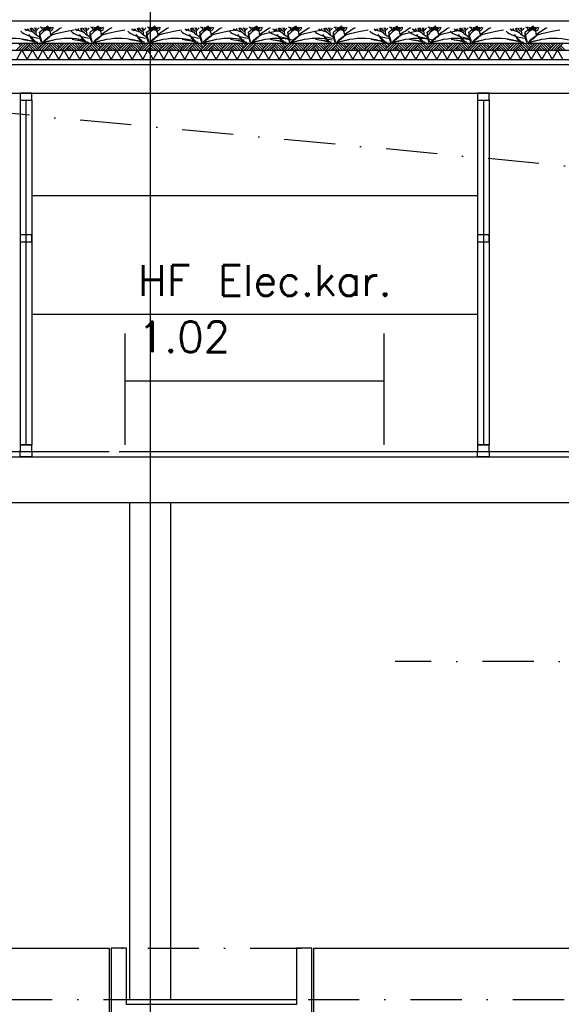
# Model space of a CAD drawing. Extents: x -18628 to 99585, y 127200 to 154480.
# Tile 45 of 59: x 63646 to 68937, y 132618 to 142235. Entities that reach past the tile are written whole.
import ezdxf

# ---------------------------------------------------------------- set-up
doc = ezdxf.new("R2010")
doc.units = 0
doc.header["$LTSCALE"] = 1000
doc.header["$MEASUREMENT"] = 0
doc.linetypes.add('DASHDOT', pattern=[1, 0.5, -0.25, 0, -0.25])
for name, color, linetype in [('B02', 7, 'CONTINUOUS'), ('B03', 7, 'CONTINUOUS'), ('B08', 7, 'CONTINUOUS')]:
    doc.layers.add(name, color=color, linetype=linetype)
doc.styles.add('TXT', font='txt.shx')

msp = doc.modelspace()

# ---------------------------------------------------------------- linework, layer by layer
at = {"layer": 'B02', "color": 5, "linetype": 'Continuous'}
msp.add_line((64919.5, 151575.7), (64919.5, 127199.8), dxfattribs=at)
at = {"layer": 'B02', "color": 5, "linetype": 'DASHDOT'}
for p, q in [((99585, 137916), (-15956, 148828)), ((-15111, 138016), (89669.6, 138016)), ((89669.6, 135966), (67314, 135966)), ((-15111, 133166), (89669.6, 133166)), ((-18544.4, 132666), (92781.6, 132666))]:
    msp.add_line(p, q, dxfattribs=at)
at = {"layer": 'B03', "color": 5, "linetype": 'Continuous'}
for p, q in [((73844.5, 142220.9), (58068, 142220.9)), ((63681.3, 142006), (63606.3, 141931)), ((63631.3, 142006), (63656.3, 141981)), ((63706.3, 142006), (63631.3, 141931)), ((63656.3, 142006), (63669.3, 141994)), ((63731.3, 142006), (63656.3, 141931)), ((63756.3, 142006), (63681.3, 141931)), ((63706.3, 141956), (63731.3, 141931)), ((63719.3, 141968), (63756.3, 141931)), ((63731.3, 141981), (63781.3, 141931)), ((63743.3, 141994), (63806.3, 141931)), ((63756.3, 142006), (63819.3, 141944)), ((63781.3, 142006), (63831.3, 141956)), ((63806.3, 142006), (63843.3, 141968)), ((63881.3, 142006), (63806.3, 141931)), ((63831.3, 142006), (63856.3, 141981)), ((63906.3, 142006), (63831.3, 141931)), ((63856.3, 142006), (63869.3, 141994)), ((63931.3, 142006), (63856.3, 141931)), ((63956.3, 142006), (63881.3, 141931)), ((63906.3, 141956), (63931.3, 141931)), ((63919.3, 141968), (63956.3, 141931)), ((63931.3, 141981), (63981.3, 141931)), ((63943.3, 141994), (64006.3, 141931)), ((63956.3, 142006), (64019.3, 141944)), ((63981.3, 142006), (64031.3, 141956)), ((64006.3, 142006), (64043.3, 141968)), ((64081.3, 142006), (64006.3, 141931)), ((64031.3, 142006), (64056.3, 141981)), ((64106.3, 142006), (64031.3, 141931)), ((64056.3, 142006), (64069.3, 141994)), ((64131.3, 142006), (64056.3, 141931)), ((64156.3, 142006), (64081.3, 141931)), ((64106.3, 141956), (64131.3, 141931)), ((64119.3, 141968), (64156.3, 141931)), ((64131.3, 141981), (64181.3, 141931)), ((64143.3, 141994), (64206.3, 141931)), ((64156.3, 142006), (64219.3, 141944)), ((64181.3, 142006), (64231.3, 141956)), ((64206.3, 142006), (64243.3, 141968)), ((64281.3, 142006), (64206.3, 141931)), ((64231.3, 142006), (64256.3, 141981)), ((64306.3, 142006), (64231.3, 141931)), ((64256.3, 142006), (64269.3, 141994)), ((64331.3, 142006), (64256.3, 141931)), ((64356.3, 142006), (64281.3, 141931)), ((64306.3, 141956), (64331.3, 141931)), ((64319.3, 141968), (64356.3, 141931)), ((64331.3, 141981), (64381.3, 141931)), ((64343.3, 141994), (64406.3, 141931)), ((64356.3, 142006), (64419.3, 141944)), ((64381.3, 142006), (64431.3, 141956)), ((64406.3, 142006), (64443.3, 141968)), ((64481.3, 142006), (64406.3, 141931)), ((64431.3, 142006), (64456.3, 141981)), ((64506.3, 142006), (64431.3, 141931)), ((64456.3, 142006), (64469.3, 141994)), ((64531.3, 142006), (64456.3, 141931)), ((64556.3, 142006), (64481.3, 141931)), ((64506.3, 141956), (64531.3, 141931)), ((64519.3, 141968), (64556.3, 141931)), ((64531.3, 141981), (64581.3, 141931)), ((64543.3, 141994), (64606.3, 141931)), ((64556.3, 142006), (64619.3, 141944)), ((64581.3, 142006), (64631.3, 141956)), ((64606.3, 142006), (64643.3, 141968)), ((64681.3, 142006), (64606.3, 141931)), ((64631.3, 142006), (64656.3, 141981)), ((64706.3, 142006), (64631.3, 141931)), ((64656.3, 142006), (64669.3, 141994)), ((64731.3, 142006), (64656.3, 141931)), ((64756.3, 142006), (64681.3, 141931)), ((64706.3, 141956), (64731.3, 141931)), ((64719.3, 141968), (64756.3, 141931)), ((64731.3, 141981), (64781.3, 141931)), ((64743.3, 141994), (64806.3, 141931)), ((64756.3, 142006), (64819.3, 141944)), ((64781.3, 142006), (64831.3, 141956)), ((64806.3, 142006), (64843.3, 141968)), ((64881.3, 142006), (64806.3, 141931)), ((64831.3, 142006), (64856.3, 141981)), ((64906.3, 142006), (64831.3, 141931)), ((64856.3, 142006), (64869.3, 141994)), ((64931.3, 142006), (64856.3, 141931)), ((64956.3, 142006), (64881.3, 141931)), ((64906.3, 141956), (64931.3, 141931)), ((64919.3, 141968), (64956.3, 141931)), ((64931.3, 141981), (64981.3, 141931)), ((64943.3, 141994), (65006.3, 141931)), ((64956.3, 142006), (65019.3, 141944)), ((64981.3, 142006), (65031.3, 141956)), ((65006.3, 142006), (65043.3, 141968)), ((65081.3, 142006), (65006.3, 141931)), ((65031.3, 142006), (65056.3, 141981)), ((65106.3, 142006), (65031.3, 141931)), ((65056.3, 142006), (65069.3, 141994)), ((65131.3, 142006), (65056.3, 141931)), ((65156.3, 142006), (65081.3, 141931)), ((65106.3, 141956), (65131.3, 141931)), ((65119.3, 141968), (65156.3, 141931)), ((65131.3, 141981), (65181.3, 141931)), ((65143.3, 141994), (65206.3, 141931)), ((65156.3, 142006), (65219.3, 141944)), ((65181.3, 142006), (65231.3, 141956)), ((65206.3, 142006), (65243.3, 141968)), ((65281.3, 142006), (65206.3, 141931)), ((65231.3, 142006), (65256.3, 141981)), ((65306.3, 142006), (65231.3, 141931)), ((65256.3, 142006), (65269.3, 141994)), ((65331.3, 142006), (65256.3, 141931)), ((65356.3, 142006), (65281.3, 141931)), ((65306.3, 141956), (65331.3, 141931)), ((65319.3, 141968), (65356.3, 141931)), ((65331.3, 141981), (65381.3, 141931)), ((65343.3, 141994), (65406.3, 141931)), ((65356.3, 142006), (65419.3, 141944)), ((65381.3, 142006), (65431.3, 141956)), ((65406.3, 142006), (65443.3, 141968)), ((65481.3, 142006), (65406.3, 141931)), ((65431.3, 142006), (65456.3, 141981)), ((65506.3, 142006), (65431.3, 141931)), ((65456.3, 142006), (65469.3, 141994)), ((65531.3, 142006), (65456.3, 141931)), ((65556.3, 142006), (65481.3, 141931)), ((65506.3, 141956), (65531.3, 141931)), ((65519.3, 141968), (65556.3, 141931)), ((65531.3, 141981), (65581.3, 141931)), ((65543.3, 141994), (65606.3, 141931)), ((65556.3, 142006), (65619.3, 141944)), ((65581.3, 142006), (65631.3, 141956)), ((65606.3, 142006), (65643.3, 141968)), ((65681.3, 142006), (65606.3, 141931)), ((65631.3, 142006), (65656.3, 141981)), ((65706.3, 142006), (65631.3, 141931)), ((65656.3, 142006), (65669.3, 141994)), ((65731.3, 142006), (65656.3, 141931)), ((65756.3, 142006), (65681.3, 141931)), ((65706.3, 141956), (65731.3, 141931)), ((65719.3, 141968), (65756.3, 141931)), ((65731.3, 141981), (65781.3, 141931)), ((65743.3, 141994), (65806.3, 141931)), ((65756.3, 142006), (65819.3, 141944)), ((65781.3, 142006), (65831.3, 141956)), ((65806.3, 142006), (65843.3, 141968)), ((65881.3, 142006), (65806.3, 141931)), ((65831.3, 142006), (65856.3, 141981)), ((65906.3, 142006), (65831.3, 141931)), ((65856.3, 142006), (65869.3, 141994)), ((65931.3, 142006), (65856.3, 141931)), ((65956.3, 142006), (65881.3, 141931)), ((65906.3, 141956), (65931.3, 141931)), ((65919.3, 141968), (65956.3, 141931)), ((65931.3, 141981), (65981.3, 141931)), ((65943.3, 141994), (66006.3, 141931)), ((65956.3, 142006), (66019.3, 141944)), ((65981.3, 142006), (66031.3, 141956)), ((66006.3, 142006), (66043.3, 141968)), ((66081.3, 142006), (66006.3, 141931)), ((66031.3, 142006), (66056.3, 141981)), ((66106.3, 142006), (66031.3, 141931)), ((66056.3, 142006), (66069.3, 141994)), ((66131.3, 142006), (66056.3, 141931)), ((66156.3, 142006), (66081.3, 141931)), ((66106.3, 141956), (66131.3, 141931)), ((66119.3, 141968), (66156.3, 141931)), ((66131.3, 141981), (66181.3, 141931)), ((66143.3, 141994), (66206.3, 141931)), ((66156.3, 142006), (66219.3, 141944)), ((66181.3, 142006), (66231.3, 141956)), ((66206.3, 142006), (66243.3, 141968)), ((66281.3, 142006), (66206.3, 141931)), ((66231.3, 142006), (66256.3, 141981)), ((66306.3, 142006), (66231.3, 141931)), ((66256.3, 142006), (66269.3, 141994)), ((66331.3, 142006), (66256.3, 141931)), ((66356.3, 142006), (66281.3, 141931)), ((66306.3, 141956), (66331.3, 141931)), ((66319.3, 141968), (66356.3, 141931)), ((66331.3, 141981), (66381.3, 141931)), ((66343.3, 141994), (66406.3, 141931)), ((66356.3, 142006), (66419.3, 141944)), ((66381.3, 142006), (66431.3, 141956)), ((66406.3, 142006), (66443.3, 141968)), ((66481.3, 142006), (66406.3, 141931)), ((66431.3, 142006), (66456.3, 141981)), ((66506.3, 142006), (66431.3, 141931)), ((66456.3, 142006), (66469.3, 141994)), ((66531.3, 142006), (66456.3, 141931)), ((66556.3, 142006), (66481.3, 141931)), ((66506.3, 141956), (66531.3, 141931)), ((66519.3, 141968), (66556.3, 141931)), ((66531.3, 141981), (66581.3, 141931)), ((66543.3, 141994), (66606.3, 141931)), ((66556.3, 142006), (66619.3, 141944)), ((66581.3, 142006), (66631.3, 141956)), ((66606.3, 142006), (66643.3, 141968)), ((66681.3, 142006), (66606.3, 141931)), ((66631.3, 142006), (66656.3, 141981)), ((66706.3, 142006), (66631.3, 141931)), ((66656.3, 142006), (66669.3, 141994)), ((66731.3, 142006), (66656.3, 141931)), ((66756.3, 142006), (66681.3, 141931)), ((66706.3, 141956), (66731.3, 141931)), ((66719.3, 141968), (66756.3, 141931)), ((66731.3, 141981), (66781.3, 141931)), ((66743.3, 141994), (66806.3, 141931)), ((66756.3, 142006), (66819.3, 141944)), ((66781.3, 142006), (66831.3, 141956)), ((66806.3, 142006), (66843.3, 141968)), ((66881.3, 142006), (66806.3, 141931)), ((66831.3, 142006), (66856.3, 141981)), ((66906.3, 142006), (66831.3, 141931)), ((66856.3, 142006), (66869.3, 141994)), ((66931.3, 142006), (66856.3, 141931)), ((66956.3, 142006), (66881.3, 141931)), ((66906.3, 141956), (66931.3, 141931)), ((66919.3, 141968), (66956.3, 141931)), ((66931.3, 141981), (66981.3, 141931)), ((66943.3, 141994), (67006.3, 141931)), ((66956.3, 142006), (67019.3, 141944)), ((66981.3, 142006), (67031.3, 141956)), ((67006.3, 142006), (67043.3, 141968)), ((67081.3, 142006), (67006.3, 141931)), ((67031.3, 142006), (67056.3, 141981)), ((67106.3, 142006), (67031.3, 141931)), ((67056.3, 142006), (67069.3, 141994)), ((67131.3, 142006), (67056.3, 141931)), ((67156.3, 142006), (67081.3, 141931)), ((67106.3, 141956), (67131.3, 141931)), ((67119.3, 141968), (67156.3, 141931)), ((67131.3, 141981), (67181.3, 141931)), ((67143.3, 141994), (67206.3, 141931)), ((67156.3, 142006), (67219.3, 141944)), ((67181.3, 142006), (67231.3, 141956)), ((67206.3, 142006), (67243.3, 141968)), ((67281.3, 142006), (67206.3, 141931)), ((67231.3, 142006), (67256.3, 141981)), ((67306.3, 142006), (67231.3, 141931)), ((67256.3, 142006), (67269.3, 141994)), ((67331.3, 142006), (67256.3, 141931)), ((67356.3, 142006), (67281.3, 141931)), ((67306.3, 141956), (67331.3, 141931)), ((67319.3, 141968), (67356.3, 141931)), ((67331.3, 141981), (67381.3, 141931)), ((67343.3, 141994), (67406.3, 141931)), ((67356.3, 142006), (67419.3, 141944)), ((67381.3, 142006), (67431.3, 141956)), ((67406.3, 142006), (67443.3, 141968)), ((67481.3, 142006), (67406.3, 141931)), ((67431.3, 142006), (67456.3, 141981)), ((67506.3, 142006), (67431.3, 141931)), ((67456.3, 142006), (67469.3, 141994)), ((67531.3, 142006), (67456.3, 141931)), ((67556.3, 142006), (67481.3, 141931)), ((67506.3, 141956), (67531.3, 141931)), ((67519.3, 141968), (67556.3, 141931)), ((67531.3, 141981), (67581.3, 141931)), ((67543.3, 141994), (67606.3, 141931)), ((67556.3, 142006), (67619.3, 141944)), ((67581.3, 142006), (67631.3, 141956)), ((67606.3, 142006), (67643.3, 141968)), ((67681.3, 142006), (67606.3, 141931)), ((67631.3, 142006), (67656.3, 141981)), ((67706.3, 142006), (67631.3, 141931)), ((67656.3, 142006), (67669.3, 141994)), ((67731.3, 142006), (67656.3, 141931)), ((67756.3, 142006), (67681.3, 141931)), ((67706.3, 141956), (67731.3, 141931)), ((67719.3, 141968), (67756.3, 141931)), ((67731.3, 141981), (67781.3, 141931)), ((67743.3, 141994), (67806.3, 141931)), ((67756.3, 142006), (67819.3, 141944)), ((67781.3, 142006), (67831.3, 141956)), ((67806.3, 142006), (67843.3, 141968)), ((67881.3, 142006), (67806.3, 141931)), ((67831.3, 142006), (67856.3, 141981)), ((67906.3, 142006), (67831.3, 141931)), ((67856.3, 142006), (67869.3, 141994)), ((67931.3, 142006), (67856.3, 141931)), ((67956.3, 142006), (67881.3, 141931)), ((67906.3, 141956), (67931.3, 141931)), ((67919.3, 141968), (67956.3, 141931)), ((67931.3, 141981), (67981.3, 141931)), ((67943.3, 141994), (68006.3, 141931)), ((67956.3, 142006), (68019.3, 141944)), ((67981.3, 142006), (68031.3, 141956)), ((68006.3, 142006), (68043.3, 141968)), ((68081.3, 142006), (68006.3, 141931)), ((68031.3, 142006), (68056.3, 141981)), ((68106.3, 142006), (68031.3, 141931)), ((68056.3, 142006), (68069.3, 141994)), ((68131.3, 142006), (68056.3, 141931)), ((68156.3, 142006), (68081.3, 141931)), ((68106.3, 141956), (68131.3, 141931)), ((68119.3, 141968), (68156.3, 141931)), ((68131.3, 141981), (68181.3, 141931)), ((68143.3, 141994), (68206.3, 141931)), ((68156.3, 142006), (68219.3, 141944)), ((68181.3, 142006), (68231.3, 141956)), ((68206.3, 142006), (68243.3, 141968)), ((68281.3, 142006), (68206.3, 141931)), ((68231.3, 142006), (68256.3, 141981)), ((68306.3, 142006), (68231.3, 141931)), ((68256.3, 142006), (68269.3, 141994)), ((68331.3, 142006), (68256.3, 141931)), ((68356.3, 142006), (68281.3, 141931)), ((68306.3, 141956), (68331.3, 141931)), ((68319.3, 141968), (68356.3, 141931)), ((68331.3, 141981), (68381.3, 141931)), ((68343.3, 141994), (68406.3, 141931)), ((68356.3, 142006), (68419.3, 141944)), ((68381.3, 142006), (68431.3, 141956)), ((68406.3, 142006), (68443.3, 141968)), ((68481.3, 142006), (68406.3, 141931)), ((68431.3, 142006), (68456.3, 141981)), ((68506.3, 142006), (68431.3, 141931)), ((68456.3, 142006), (68469.3, 141994)), ((68531.3, 142006), (68456.3, 141931)), ((68556.3, 142006), (68481.3, 141931)), ((68506.3, 141956), (68531.3, 141931)), ((68519.3, 141968), (68556.3, 141931)), ((68531.3, 141981), (68581.3, 141931)), ((68543.3, 141994), (68606.3, 141931)), ((68556.3, 142006), (68619.3, 141944)), ((68581.3, 142006), (68631.3, 141956)), ((68606.3, 142006), (68643.3, 141968)), ((68681.3, 142006), (68606.3, 141931)), ((68631.3, 142006), (68656.3, 141981)), ((68706.3, 142006), (68631.3, 141931)), ((68656.3, 142006), (68669.3, 141994)), ((68731.3, 142006), (68656.3, 141931)), ((68756.3, 142006), (68681.3, 141931)), ((68706.3, 141956), (68731.3, 141931)), ((68719.3, 141968), (68756.3, 141931)), ((68731.3, 141981), (68781.3, 141931)), ((68743.3, 141994), (68806.3, 141931)), ((68756.3, 142006), (68819.3, 141944)), ((68781.3, 142006), (68831.3, 141956)), ((68806.3, 142006), (68843.3, 141968)), ((68881.3, 142006), (68806.3, 141931)), ((68831.3, 142006), (68856.3, 141981)), ((68906.3, 142006), (68831.3, 141931)), ((68856.3, 142006), (68869.3, 141994)), ((68931.3, 142006), (68856.3, 141931)), ((68956.3, 142006), (68881.3, 141931)), ((68906.3, 141956), (68931.3, 141931)), ((68919.3, 141968), (68956.3, 141931)), ((68931.3, 141981), (68981.3, 141931)), ((63693.3, 141944), (63706.3, 141931)), ((63893.3, 141944), (63906.3, 141931)), ((64093.3, 141944), (64106.3, 141931)), ((64293.3, 141944), (64306.3, 141931)), ((64493.3, 141944), (64506.3, 141931)), ((64693.3, 141944), (64706.3, 141931)), ((64893.3, 141944), (64906.3, 141931)), ((65093.3, 141944), (65106.3, 141931)), ((65293.3, 141944), (65306.3, 141931)), ((65493.3, 141944), (65506.3, 141931)), ((65693.3, 141944), (65706.3, 141931)), ((65893.3, 141944), (65906.3, 141931)), ((66093.3, 141944), (66106.3, 141931)), ((66293.3, 141944), (66306.3, 141931)), ((66493.3, 141944), (66506.3, 141931)), ((66693.3, 141944), (66706.3, 141931)), ((66893.3, 141944), (66906.3, 141931)), ((67093.3, 141944), (67106.3, 141931)), ((67293.3, 141944), (67306.3, 141931)), ((67493.3, 141944), (67506.3, 141931)), ((67693.3, 141944), (67706.3, 141931)), ((67893.3, 141944), (67906.3, 141931)), ((68093.3, 141944), (68106.3, 141931)), ((68293.3, 141944), (68306.3, 141931)), ((68493.3, 141944), (68506.3, 141931)), ((68693.3, 141944), (68706.3, 141931)), ((68893.3, 141944), (68906.3, 141931)), ((63706.5, 141449), (63706.5, 138083)), ((68176.5, 141449), (68176.5, 138083))]:
    msp.add_line(p, q, dxfattribs=at)
at = {"layer": 'B03', "color": 7, "linetype": 'Continuous'}
for p, q in [((57981.3, 142006), (73819.5, 142006)), ((63763.5, 141516), (63649.5, 141516)), ((63649.5, 141516), (63649.5, 141449)), ((63763.5, 141449), (63763.5, 141516)), ((68233.5, 141516), (68119.5, 141516)), ((68119.5, 141516), (68119.5, 141449)), ((68233.5, 141449), (68233.5, 141516)), ((63649.5, 141449), (63763.5, 141449)), ((68119.5, 141449), (68233.5, 141449)), ((63763.5, 140133), (63649.5, 140133)), ((63649.5, 140133), (63649.5, 140066)), ((63763.5, 140066), (63763.5, 140133)), ((68233.5, 140133), (68119.5, 140133)), ((68119.5, 140133), (68119.5, 140066)), ((68233.5, 140066), (68233.5, 140133)), ((63649.5, 140066), (63763.5, 140066)), ((68119.5, 140066), (68233.5, 140066)), ((63763.5, 139359), (68119.5, 139359)), ((64677.5, 138083), (64677.5, 139170)), ((67205.5, 138083), (67205.5, 139170)), ((64677.5, 138707), (67205.5, 138707)), ((63763.5, 138083), (63649.5, 138083)), ((63649.5, 138083), (63649.5, 138016)), ((63649.5, 137966), (63649.5, 138016)), ((63649.5, 138016), (63763.5, 138016)), ((63649.5, 138016), (63763.5, 138016)), ((63763.5, 138016), (63763.5, 138083)), ((63763.5, 138016), (63763.5, 137966)), ((68233.5, 138083), (68119.5, 138083)), ((68119.5, 138083), (68119.5, 138016)), ((68119.5, 137966), (68119.5, 138016)), ((68119.5, 138016), (68233.5, 138016)), ((68119.5, 138016), (68233.5, 138016)), ((68233.5, 138016), (68233.5, 138083)), ((68233.5, 138016), (68233.5, 137966)), ((63763.5, 137966), (63649.5, 137966)), ((68233.5, 137966), (68119.5, 137966))]:
    msp.add_line(p, q, dxfattribs=at)
at = {"layer": 'B03', "color": 1, "linetype": 'Continuous'}
for p, q in [((57976.1, 141936), (73819.5, 141936)), ((57971.8, 141846), (73819.5, 141846)), ((63649.5, 141449), (63649.5, 138083)), ((63649.5, 141449), (63763.5, 141449)), ((63763.5, 141449), (63763.5, 138083)), ((68119.5, 141449), (68119.5, 138083)), ((68119.5, 141449), (68233.5, 141449)), ((68233.5, 141449), (68233.5, 138083)), ((57904.5, 138016), (64519.5, 138016)), ((63649.5, 138083), (63763.5, 138083)), ((64619.5, 138016), (67119.5, 138016)), ((67219.5, 138016), (73694.5, 138016)), ((68119.5, 138083), (68233.5, 138083)), ((64719.5, 137516), (64719.5, 132666)), ((65119.5, 137516), (65119.5, 132666)), ((64689.5, 132666), (66349.5, 132666))]:
    msp.add_line(p, q, dxfattribs=at)
at = {"layer": 'B03', "color": 2, "linetype": 'Continuous'}
for p, q in [((57604.5, 141796), (73969.5, 141796)), ((57784.5, 141516), (73969.5, 141516)), ((63763.5, 140516), (68119.5, 140516)), ((57604.5, 137966), (73694.5, 137966)), ((73694.5, 137516), (57604.5, 137516)), ((61929.5, 133166), (64519.5, 133166)), ((64519.5, 133166), (64519.5, 132416)), ((66519.5, 133166), (69109.5, 133166)), ((66519.5, 132416), (66519.5, 133166))]:
    msp.add_line(p, q, dxfattribs=at)
at = {"layer": 'B03', "color": 5, "linetype": 'Continuous'}
for points in [[(63616.9, 141846), (63668.2, 141936), (63719.5, 141846)], [(63719.5, 141846), (63770.8, 141936), (63822.1, 141846)], [(63822.1, 141846), (63873.4, 141936), (63924.7, 141846)], [(63924.7, 141846), (63976, 141936), (64027.3, 141846)], [(64027.3, 141846), (64078.6, 141936), (64129.9, 141846)], [(64129.9, 141846), (64181.2, 141936), (64232.5, 141846)], [(64232.5, 141846), (64283.8, 141936), (64335.1, 141846)], [(64335.1, 141846), (64386.4, 141936), (64437.7, 141846)], [(64437.7, 141846), (64489, 141936), (64540.3, 141846)], [(64540.3, 141846), (64591.6, 141936), (64642.9, 141846)], [(64642.9, 141846), (64694.2, 141936), (64745.5, 141846)], [(64745.5, 141846), (64796.8, 141936), (64848.1, 141846)], [(64848.1, 141846), (64899.4, 141936), (64950.7, 141846)], [(64950.7, 141846), (65002, 141936), (65053.3, 141846)], [(65053.3, 141846), (65104.6, 141936), (65155.9, 141846)], [(65155.9, 141846), (65207.2, 141936), (65258.5, 141846)], [(65258.5, 141846), (65309.8, 141936), (65361.1, 141846)], [(65361.1, 141846), (65412.4, 141936), (65463.7, 141846)], [(65463.7, 141846), (65515, 141936), (65566.3, 141846)], [(65566.3, 141846), (65617.6, 141936), (65668.9, 141846)], [(65668.9, 141846), (65720.2, 141936), (65771.5, 141846)], [(65771.5, 141846), (65822.8, 141936), (65874.1, 141846)], [(65874.1, 141846), (65925.4, 141936), (65976.7, 141846)], [(65976.7, 141846), (66028, 141936), (66079.3, 141846)], [(66079.3, 141846), (66130.6, 141936), (66181.9, 141846)], [(66181.9, 141846), (66233.2, 141936), (66284.5, 141846)], [(66284.5, 141846), (66335.8, 141936), (66387.1, 141846)], [(66387.1, 141846), (66438.4, 141936), (66489.7, 141846)], [(66489.7, 141846), (66541, 141936), (66592.3, 141846)], [(66592.3, 141846), (66643.6, 141936), (66694.9, 141846)], [(66694.9, 141846), (66746.2, 141936), (66797.5, 141846)], [(66797.5, 141846), (66848.8, 141936), (66900.1, 141846)], [(66900.1, 141846), (66951.4, 141936), (67002.7, 141846)], [(67002.7, 141846), (67054, 141936), (67105.3, 141846)], [(67105.3, 141846), (67156.6, 141936), (67207.9, 141846)], [(67207.9, 141846), (67259.2, 141936), (67310.5, 141846)], [(67310.5, 141846), (67361.8, 141936), (67413.1, 141846)], [(67413.1, 141846), (67464.4, 141936), (67515.7, 141846)], [(67515.7, 141846), (67567, 141936), (67618.3, 141846)], [(67618.3, 141846), (67669.6, 141936), (67720.9, 141846)], [(67720.9, 141846), (67772.2, 141936), (67823.5, 141846)], [(67823.5, 141846), (67874.8, 141936), (67926.1, 141846)], [(67926.1, 141846), (67977.4, 141936), (68028.7, 141846)], [(68028.7, 141846), (68080, 141936), (68131.3, 141846)], [(68131.3, 141846), (68182.6, 141936), (68233.9, 141846)], [(68233.9, 141846), (68285.2, 141936), (68336.5, 141846)], [(68336.5, 141846), (68387.8, 141936), (68439.1, 141846)], [(68439.1, 141846), (68490.4, 141936), (68541.7, 141846)], [(68541.7, 141846), (68593, 141936), (68644.3, 141846)], [(68644.3, 141846), (68695.6, 141936), (68746.9, 141846)], [(68746.9, 141846), (68798.2, 141936), (68849.5, 141846)], [(68849.5, 141846), (68900.8, 141936), (68952.1, 141846)]]:
    msp.add_lwpolyline(points, dxfattribs=at)
at = {"layer": 'B03', "color": 2, "linetype": 'Continuous'}
msp.add_lwpolyline([(66499.5, 131266), (66499.5, 133166), (66349.5, 133166), (66349.5, 132616), (64689.5, 132616), (64689.5, 133166), (64539.5, 133166), (64539.5, 131266), (66499.5, 131266)], dxfattribs=at)
at = {"layer": 'B03', "color": 5, "linetype": 'Continuous'}
for centre, major_axis, start_param, end_param in [((63841.6, 142146.9), (118.3, 0), 3.115421, 3.534564), ((64355, 142201.1), (625.7, 0), 3.359516, 3.751905), ((83310.4, 142112.1), (19552.8, 0), 3.135652, 3.138449), ((63916.5, 142155), (147, 0), 3.127227, 3.861374), ((63868.7, 142157.3), (78.4, 0), 3.11489, 3.740647), ((65362.7, 142136.4), (1559.4, 0), 3.10941, 3.218759), ((63591.3, 142172.3), (244.4, 0), 5.766599, 6.106268), ((65176, 141928.2), (1395.4, 0), 2.672959, 2.83724), ((63682.9, 142127.9), (190.2, 0), 0.168666, 0.523639), ((63811.4, 142163.4), (57.4, 0), 5.702662, 6.319964), ((65292.9, 141605.4), (2013.4, 0), 2.302834, 2.361653), ((62220.8, 142167.7), (1664.2, 0), 6.203932, 6.276051), ((63657.7, 142234.7), (325.5, 0), 5.494245, 5.671447), ((64215.1, 142055.7), (375.4, 0), 2.289302, 2.622785), ((64127.7, 142178.3), (237.8, 0), 3.3755, 3.801171), ((63964.3, 142157.8), (49.7, 0), 3.052601, 4.146823), ((65067.2, 142152), (1129.5, 0), 3.120153, 3.307181), ((63783.4, 142160.9), (191.4, 0), 5.689062, 6.294216), ((63878.1, 142159.6), (78.3, 0), 5.674398, 6.301457), ((66929, 141533.7), (3334.1, 0), 2.611038, 2.678375), ((64335.2, 142146.9), (118.3, 0), 3.115421, 3.534564), ((64848.6, 142201.1), (625.7, 0), 3.359516, 3.751905), ((83804, 142112.1), (19552.8, 0), 3.135652, 3.138449), ((64410.1, 142155), (147, 0), 3.127227, 3.861374), ((64362.3, 142157.3), (78.4, 0), 3.11489, 3.740647), ((65856.3, 142136.4), (1559.4, 0), 3.10941, 3.218759), ((64084.9, 142172.3), (244.4, 0), 5.766599, 6.106268), ((65669.6, 141928.2), (1395.4, 0), 2.672959, 2.83724), ((64176.5, 142127.9), (190.2, 0), 0.168666, 0.523639), ((64305, 142163.4), (57.4, 0), 5.702662, 6.319964), ((65786.5, 141605.4), (2013.4, 0), 2.302834, 2.361653), ((62714.4, 142167.7), (1664.2, 0), 6.203932, 6.276051), ((64151.4, 142234.7), (325.5, 0), 5.494245, 5.671447), ((64708.7, 142055.7), (375.4, 0), 2.289302, 2.622785), ((64621.4, 142178.3), (237.8, 0), 3.3755, 3.801171), ((64457.9, 142157.8), (49.7, 0), 3.052601, 4.146823), ((65560.8, 142152), (1129.5, 0), 3.120153, 3.307181), ((64277.1, 142160.9), (191.4, 0), 5.689062, 6.294216), ((64371.7, 142159.6), (78.3, 0), 5.674398, 6.301457), ((67422.6, 141533.7), (3334.1, 0), 2.611038, 2.678375), ((64887.8, 142146.9), (118.3, 0), 3.115421, 3.534564), ((65401.3, 142201.1), (625.7, 0), 3.359516, 3.751905), ((84356.7, 142112.1), (19552.8, 0), 3.135652, 3.138449), ((64962.7, 142155), (147, 0), 3.127227, 3.861374), ((64914.9, 142157.3), (78.4, 0), 3.11489, 3.740647), ((66408.9, 142136.4), (1559.4, 0), 3.10941, 3.218759), ((64637.5, 142172.3), (244.4, 0), 5.766599, 6.106268), ((66222.2, 141928.2), (1395.4, 0), 2.672959, 2.83724), ((64729.2, 142127.9), (190.2, 0), 0.168666, 0.523639), ((64857.7, 142163.4), (57.4, 0), 5.702662, 6.319964), ((66339.1, 141605.4), (2013.4, 0), 2.302834, 2.361653), ((63267, 142167.7), (1664.2, 0), 6.203932, 6.276051), ((64704, 142234.7), (325.5, 0), 5.494245, 5.671447), ((65261.3, 142055.7), (375.4, 0), 2.289302, 2.622785), ((65174, 142178.3), (237.8, 0), 3.3755, 3.801171), ((65010.6, 142157.8), (49.7, 0), 3.052601, 4.146823), ((66113.4, 142152), (1129.5, 0), 3.120153, 3.307181), ((64829.7, 142160.9), (191.4, 0), 5.689062, 6.294216), ((64924.4, 142159.6), (78.3, 0), 5.674398, 6.301457), ((67975.3, 141533.7), (3334.1, 0), 2.611038, 2.678375), ((65408.3, 142146.9), (118.3, 0), 3.115421, 3.534564), ((65921.7, 142201.1), (625.7, 0), 3.359516, 3.751905), ((84877.1, 142112.1), (19552.8, 0), 3.135652, 3.138449), ((65483.2, 142155), (147, 0), 3.127227, 3.861374), ((65435.4, 142157.3), (78.4, 0), 3.11489, 3.740647), ((66929.3, 142136.4), (1559.4, 0), 3.10941, 3.218759), ((65158, 142172.3), (244.4, 0), 5.766599, 6.106268), ((66742.7, 141928.2), (1395.4, 0), 2.672959, 2.83724), ((65249.6, 142127.9), (190.2, 0), 0.168666, 0.523639), ((65378.1, 142163.4), (57.4, 0), 5.702662, 6.319964), ((66859.6, 141605.4), (2013.4, 0), 2.302834, 2.361653), ((63787.5, 142167.7), (1664.2, 0), 6.203932, 6.276051), ((65224.4, 142234.7), (325.5, 0), 5.494245, 5.671447), ((65781.8, 142055.7), (375.4, 0), 2.289302, 2.622785), ((65694.4, 142178.3), (237.8, 0), 3.3755, 3.801171), ((65531, 142157.8), (49.7, 0), 3.052601, 4.146823), ((66633.8, 142152), (1129.5, 0), 3.120153, 3.307181), ((65350.1, 142160.9), (191.4, 0), 5.689062, 6.294216), ((65444.8, 142159.6), (78.3, 0), 5.674398, 6.301457), ((68495.7, 141533.7), (3334.1, 0), 2.611038, 2.678375), ((65882.2, 142146.9), (118.3, 0), 3.115421, 3.534564), ((66395.7, 142201.1), (625.7, 0), 3.359516, 3.751905), ((85351.1, 142112.1), (19552.8, 0), 3.135652, 3.138449), ((65957.1, 142155), (147, 0), 3.127227, 3.861374), ((65909.3, 142157.3), (78.4, 0), 3.11489, 3.740647), ((67403.3, 142136.4), (1559.4, 0), 3.10941, 3.218759), ((65631.9, 142172.3), (244.4, 0), 5.766599, 6.106268), ((67216.6, 141928.2), (1395.4, 0), 2.672959, 2.83724), ((65723.6, 142127.9), (190.2, 0), 0.168666, 0.523639), ((65852.1, 142163.4), (57.4, 0), 5.702662, 6.319964), ((67333.5, 141605.4), (2013.4, 0), 2.302834, 2.361653), ((64261.4, 142167.7), (1664.2, 0), 6.203932, 6.276051), ((65698.4, 142234.7), (325.5, 0), 5.494245, 5.671447), ((66255.7, 142055.7), (375.4, 0), 2.289302, 2.622785), ((66168.4, 142178.3), (237.8, 0), 3.3755, 3.801171), ((66005, 142157.8), (49.7, 0), 3.052601, 4.146823), ((67107.8, 142152), (1129.5, 0), 3.120153, 3.307181), ((65824.1, 142160.9), (191.4, 0), 5.689062, 6.294216), ((65918.8, 142159.6), (78.3, 0), 5.674398, 6.301457), ((68969.7, 141533.7), (3334.1, 0), 2.611038, 2.678375), ((66266.7, 142146.9), (118.3, 0), 3.115421, 3.534564), ((66780.2, 142201.1), (625.7, 0), 3.359516, 3.751905), ((85735.6, 142112.1), (19552.8, 0), 3.135652, 3.138449), ((66341.7, 142155), (147, 0), 3.127227, 3.861374), ((66293.9, 142157.3), (78.4, 0), 3.11489, 3.740647), ((67787.8, 142136.4), (1559.4, 0), 3.10941, 3.218759), ((66016.4, 142172.3), (244.4, 0), 5.766599, 6.106268), ((67601.2, 141928.2), (1395.4, 0), 2.672959, 2.83724), ((66108.1, 142127.9), (190.2, 0), 0.168666, 0.523639), ((66236.6, 142163.4), (57.4, 0), 5.702662, 6.319964), ((67718, 141605.4), (2013.4, 0), 2.302834, 2.361653), ((64645.9, 142167.7), (1664.2, 0), 6.203932, 6.276051), ((66082.9, 142234.7), (325.5, 0), 5.494245, 5.671447), ((66640.2, 142055.7), (375.4, 0), 2.289302, 2.622785), ((66552.9, 142178.3), (237.8, 0), 3.3755, 3.801171), ((66389.5, 142157.8), (49.7, 0), 3.052601, 4.146823), ((67492.3, 142152), (1129.5, 0), 3.120153, 3.307181), ((66208.6, 142160.9), (191.4, 0), 5.689062, 6.294216), ((66303.3, 142159.6), (78.3, 0), 5.674398, 6.301457), ((69354.2, 141533.7), (3334.1, 0), 2.611038, 2.678375), ((66712.1, 142146.9), (118.3, 0), 3.115421, 3.534564), ((67225.5, 142201.1), (625.7, 0), 3.359516, 3.751905), ((86180.9, 142112.1), (19552.8, 0), 3.135652, 3.138449), ((66787, 142155), (147, 0), 3.127227, 3.861374), ((66739.2, 142157.3), (78.4, 0), 3.11489, 3.740647), ((68233.2, 142136.4), (1559.4, 0), 3.10941, 3.218759), ((66461.8, 142172.3), (244.4, 0), 5.766599, 6.106268), ((68046.5, 141928.2), (1395.4, 0), 2.672959, 2.83724), ((66553.4, 142127.9), (190.2, 0), 0.168666, 0.523639), ((66681.9, 142163.4), (57.4, 0), 5.702662, 6.319964), ((68163.4, 141605.4), (2013.4, 0), 2.302834, 2.361653), ((65091.3, 142167.7), (1664.2, 0), 6.203932, 6.276051), ((66528.2, 142234.7), (325.5, 0), 5.494245, 5.671447), ((67085.6, 142055.7), (375.4, 0), 2.289302, 2.622785), ((66998.2, 142178.3), (237.8, 0), 3.3755, 3.801171), ((66834.8, 142157.8), (49.7, 0), 3.052601, 4.146823), ((67937.7, 142152), (1129.5, 0), 3.120153, 3.307181), ((66653.9, 142160.9), (191.4, 0), 5.689062, 6.294216), ((66748.6, 142159.6), (78.3, 0), 5.674398, 6.301457), ((69799.5, 141533.7), (3334.1, 0), 2.611038, 2.678375), ((67254, 142146.9), (118.3, 0), 3.115421, 3.534564), ((67767.4, 142201.1), (625.7, 0), 3.359516, 3.751905), ((86722.8, 142112.1), (19552.8, 0), 3.135652, 3.138449), ((67328.9, 142155), (147, 0), 3.127227, 3.861374), ((67281.1, 142157.3), (78.4, 0), 3.11489, 3.740647), ((68775.1, 142136.4), (1559.4, 0), 3.10941, 3.218759), ((67003.7, 142172.3), (244.4, 0), 5.766599, 6.106268), ((68588.4, 141928.2), (1395.4, 0), 2.672959, 2.83724), ((67095.3, 142127.9), (190.2, 0), 0.168666, 0.523639), ((67223.8, 142163.4), (57.4, 0), 5.702662, 6.319964), ((68705.3, 141605.4), (2013.4, 0), 2.302834, 2.361653), ((65633.2, 142167.7), (1664.2, 0), 6.203932, 6.276051), ((67070.1, 142234.7), (325.5, 0), 5.494245, 5.671447), ((67627.5, 142055.7), (375.4, 0), 2.289302, 2.622785), ((67540.1, 142178.3), (237.8, 0), 3.3755, 3.801171), ((67376.7, 142157.8), (49.7, 0), 3.052601, 4.146823), ((68479.6, 142152), (1129.5, 0), 3.120153, 3.307181), ((67195.9, 142160.9), (191.4, 0), 5.689062, 6.294216), ((67290.5, 142159.6), (78.3, 0), 5.674398, 6.301457), ((70341.4, 141533.7), (3334.1, 0), 2.611038, 2.678375), ((67629.6, 142146.9), (118.3, 0), 3.115421, 3.534564), ((68143, 142201.1), (625.7, 0), 3.359516, 3.751905), ((87098.4, 142112.1), (19552.8, 0), 3.135652, 3.138449), ((67704.5, 142155), (147, 0), 3.127227, 3.861374), ((67656.7, 142157.3), (78.4, 0), 3.11489, 3.740647), ((69150.6, 142136.4), (1559.4, 0), 3.10941, 3.218759), ((67379.2, 142172.3), (244.4, 0), 5.766599, 6.106268), ((68964, 141928.2), (1395.4, 0), 2.672959, 2.83724), ((67470.9, 142127.9), (190.2, 0), 0.168666, 0.523639), ((67599.4, 142163.4), (57.4, 0), 5.702662, 6.319964), ((69080.9, 141605.4), (2013.4, 0), 2.302834, 2.361653), ((66008.7, 142167.7), (1664.2, 0), 6.203932, 6.276051), ((67445.7, 142234.7), (325.5, 0), 5.494245, 5.671447), ((68003.1, 142055.7), (375.4, 0), 2.289302, 2.622785), ((67915.7, 142178.3), (237.8, 0), 3.3755, 3.801171), ((67752.3, 142157.8), (49.7, 0), 3.052601, 4.146823), ((68855.1, 142152), (1129.5, 0), 3.120153, 3.307181), ((67571.4, 142160.9), (191.4, 0), 5.689062, 6.294216), ((67666.1, 142159.6), (78.3, 0), 5.674398, 6.301457), ((70717, 141533.7), (3334.1, 0), 2.611038, 2.678375), ((68035.8, 142146.9), (118.3, 0), 3.115421, 3.534564), ((68549.2, 142201.1), (625.7, 0), 3.359516, 3.751905), ((87504.6, 142112.1), (19552.8, 0), 3.135652, 3.138449), ((68110.7, 142155), (147, 0), 3.127227, 3.861374), ((68062.9, 142157.3), (78.4, 0), 3.11489, 3.740647), ((69556.9, 142136.4), (1559.4, 0), 3.10941, 3.218759), ((67785.5, 142172.3), (244.4, 0), 5.766599, 6.106268), ((69370.2, 141928.2), (1395.4, 0), 2.672959, 2.83724), ((67877.1, 142127.9), (190.2, 0), 0.168666, 0.523639), ((68005.6, 142163.4), (57.4, 0), 5.702662, 6.319964), ((69487.1, 141605.4), (2013.4, 0), 2.302834, 2.361653), ((66415, 142167.7), (1664.2, 0), 6.203932, 6.276051), ((67852, 142234.7), (325.5, 0), 5.494245, 5.671447), ((68409.3, 142055.7), (375.4, 0), 2.289302, 2.622785), ((68322, 142178.3), (237.8, 0), 3.3755, 3.801171), ((68158.6, 142157.8), (49.7, 0), 3.052601, 4.146823), ((69261.4, 142152), (1129.5, 0), 3.120153, 3.307181), ((67977.7, 142160.9), (191.4, 0), 5.689062, 6.294216), ((68072.3, 142159.6), (78.3, 0), 5.674398, 6.301457), ((71123.2, 141533.7), (3334.1, 0), 2.611038, 2.678375), ((68584.6, 142146.9), (118.3, 0), 3.115421, 3.534564), ((69098, 142201.1), (625.7, 0), 3.359516, 3.751905), ((88053.4, 142112.1), (19552.8, 0), 3.135652, 3.138449), ((68659.5, 142155), (147, 0), 3.127227, 3.861374), ((68611.7, 142157.3), (78.4, 0), 3.11489, 3.740647), ((70105.7, 142136.4), (1559.4, 0), 3.10941, 3.218759), ((68334.3, 142172.3), (244.4, 0), 5.766599, 6.106268), ((69919, 141928.2), (1395.4, 0), 2.672959, 2.83724), ((68425.9, 142127.9), (190.2, 0), 0.168666, 0.523639), ((68554.4, 142163.4), (57.4, 0), 5.702662, 6.319964), ((70035.9, 141605.4), (2013.4, 0), 2.302834, 2.361653), ((66963.8, 142167.7), (1664.2, 0), 6.203932, 6.276051), ((68400.7, 142234.7), (325.5, 0), 5.494245, 5.671447), ((68958.1, 142055.7), (375.4, 0), 2.289302, 2.622785), ((68870.7, 142178.3), (237.8, 0), 3.3755, 3.801171), ((68707.3, 142157.8), (49.7, 0), 3.052601, 4.146823), ((69810.2, 142152), (1129.5, 0), 3.120153, 3.307181), ((68526.5, 142160.9), (191.4, 0), 5.689062, 6.294216), ((68621.1, 142159.6), (78.3, 0), 5.674398, 6.301457), ((71672, 141533.7), (3334.1, 0), 2.611038, 2.678375), ((63574.7, 141956), (258.6, 0), 0.95331, 2.235111), ((63936.4, 142157.1), (295.6, 0), 3.464037, 4.403821), ((63087.1, 141893.9), (906.1, 0), 0.68343, 0.834515), ((63668.8, 142124), (44.8, 0), 6.250795, 7.087454), ((79880.6, 144175.6), (17106.1, 0), 3.478125, 3.489628), ((64150, 142095.8), (408.9, 0), 3.374473, 3.651764), ((64123.4, 141956), (258.6, 0), 0.95331, 2.235111), ((64430, 142157.1), (295.6, 0), 3.464037, 4.403821), ((63580.7, 141893.9), (906.1, 0), 0.68343, 0.834515), ((64162.5, 142124), (44.8, 0), 6.250795, 7.087454), ((80374.2, 144175.6), (17106.1, 0), 3.478125, 3.489628), ((64643.6, 142095.8), (408.9, 0), 3.374473, 3.651764), ((64617.1, 141956), (258.6, 0), 0.95331, 2.235111), ((64982.7, 142157.1), (295.6, 0), 3.464037, 4.403821), ((64133.3, 141893.9), (906.1, 0), 0.68343, 0.834515), ((64715.1, 142124), (44.8, 0), 6.250795, 7.087454), ((80926.9, 144175.6), (17106.1, 0), 3.478125, 3.489628), ((65196.2, 142095.8), (408.9, 0), 3.374473, 3.651764), ((65169.7, 141956), (258.6, 0), 0.95331, 2.235111), ((65503.1, 142157.1), (295.6, 0), 3.464037, 4.403821), ((64653.8, 141893.9), (906.1, 0), 0.68343, 0.834515), ((65235.5, 142124), (44.8, 0), 6.250795, 7.087454), ((81447.3, 144175.6), (17106.1, 0), 3.478125, 3.489628), ((65716.7, 142095.8), (408.9, 0), 3.374473, 3.651764), ((65690.1, 141956), (258.6, 0), 0.95331, 2.235111), ((65977.1, 142157.1), (295.6, 0), 3.464037, 4.403821), ((65127.7, 141893.9), (906.1, 0), 0.68343, 0.834515), ((65709.5, 142124), (44.8, 0), 6.250795, 7.087454), ((81921.3, 144175.6), (17106.1, 0), 3.478125, 3.489628), ((66190.6, 142095.8), (408.9, 0), 3.374473, 3.651764), ((66164.1, 141956), (258.6, 0), 0.95331, 2.235111), ((66361.6, 142157.1), (295.6, 0), 3.464037, 4.403821), ((65512.2, 141893.9), (906.1, 0), 0.68343, 0.834515), ((66094, 142124), (44.8, 0), 6.250795, 7.087454), ((82305.8, 144175.6), (17106.1, 0), 3.478125, 3.489628), ((66575.2, 142095.8), (408.9, 0), 3.374473, 3.651764), ((66548.6, 141956), (258.6, 0), 0.95331, 2.235111), ((66806.9, 142157.1), (295.6, 0), 3.464037, 4.403821), ((65957.6, 141893.9), (906.1, 0), 0.68343, 0.834515), ((66539.3, 142124), (44.8, 0), 6.250795, 7.087454), ((82751.1, 144175.6), (17106.1, 0), 3.478125, 3.489628), ((67020.5, 142095.8), (408.9, 0), 3.374473, 3.651764), ((66993.9, 141956), (258.6, 0), 0.95331, 2.235111), ((67348.8, 142157.1), (295.6, 0), 3.464037, 4.403821), ((66499.5, 141893.9), (906.1, 0), 0.68343, 0.834515), ((67081.2, 142124), (44.8, 0), 6.250795, 7.087454), ((83293, 144175.6), (17106.1, 0), 3.478125, 3.489628), ((67562.4, 142095.8), (408.9, 0), 3.374473, 3.651764), ((67535.8, 141956), (258.6, 0), 0.95331, 2.235111), ((67724.4, 142157.1), (295.6, 0), 3.464037, 4.403821), ((66875, 141893.9), (906.1, 0), 0.68343, 0.834515), ((67456.8, 142124), (44.8, 0), 6.250795, 7.087454), ((83668.6, 144175.6), (17106.1, 0), 3.478125, 3.489628), ((67938, 142095.8), (408.9, 0), 3.374473, 3.651764), ((67911.4, 141956), (258.6, 0), 0.95331, 2.235111), ((68130.6, 142157.1), (295.6, 0), 3.464037, 4.403821), ((67281.3, 141893.9), (906.1, 0), 0.68343, 0.834515), ((67863.1, 142124), (44.8, 0), 6.250795, 7.087454), ((84074.8, 144175.6), (17106.1, 0), 3.478125, 3.489628), ((68344.2, 142095.8), (408.9, 0), 3.374473, 3.651764), ((68317.7, 141956), (258.6, 0), 0.95331, 2.235111), ((68679.4, 142157.1), (295.6, 0), 3.464037, 4.403821), ((67830.1, 141893.9), (906.1, 0), 0.68343, 0.834515), ((68411.8, 142124), (44.8, 0), 6.250795, 7.087454), ((84623.6, 144175.6), (17106.1, 0), 3.478125, 3.489628), ((68893, 142095.8), (408.9, 0), 3.374473, 3.651764), ((68866.4, 141956), (258.6, 0), 0.95331, 2.235111), ((64137.5, 141909.7), (377, 0), 1.96762, 2.325094), ((64120.8, 141926.2), (325.3, 0), 2.065597, 2.35593), ((64631.1, 141909.7), (377, 0), 1.96762, 2.325094), ((64614.5, 141926.2), (325.3, 0), 2.065597, 2.35593), ((65183.7, 141909.7), (377, 0), 1.96762, 2.325094), ((65167.1, 141926.2), (325.3, 0), 2.065597, 2.35593), ((65704.2, 141909.7), (377, 0), 1.96762, 2.325094), ((65687.5, 141926.2), (325.3, 0), 2.065597, 2.35593), ((66178.2, 141909.7), (377, 0), 1.96762, 2.325094), ((66161.5, 141926.2), (325.3, 0), 2.065597, 2.35593), ((66562.7, 141909.7), (377, 0), 1.96762, 2.325094), ((66546, 141926.2), (325.3, 0), 2.065597, 2.35593), ((67008, 141909.7), (377, 0), 1.96762, 2.325094), ((66991.3, 141926.2), (325.3, 0), 2.065597, 2.35593), ((67549.9, 141909.7), (377, 0), 1.96762, 2.325094), ((67533.2, 141926.2), (325.3, 0), 2.065597, 2.35593), ((67925.5, 141909.7), (377, 0), 1.96762, 2.325094), ((67908.8, 141926.2), (325.3, 0), 2.065597, 2.35593), ((68331.7, 141909.7), (377, 0), 1.96762, 2.325094), ((68315.1, 141926.2), (325.3, 0), 2.065597, 2.35593), ((68880.5, 141909.7), (377, 0), 1.96762, 2.325094), ((68863.8, 141926.2), (325.3, 0), 2.065597, 2.35593)]:
    msp.add_ellipse(centre, major_axis=major_axis, ratio=0.36939, start_param=start_param, end_param=end_param, dxfattribs=at)
for points in [[(63840.5, 142111.4), (63873.2, 142143.2), (63873.2, 142143.2), (63924.3, 142174.2)], [(64334.1, 142111.4), (64366.8, 142143.2), (64366.8, 142143.2), (64417.9, 142174.2)], [(64886.8, 142111.4), (64919.4, 142143.2), (64919.4, 142143.2), (64970.6, 142174.2)], [(65407.2, 142111.4), (65439.9, 142143.2), (65439.9, 142143.2), (65491, 142174.2)], [(65881.2, 142111.4), (65913.8, 142143.2), (65913.8, 142143.2), (65965, 142174.2)], [(66265.7, 142111.4), (66298.4, 142143.2), (66298.4, 142143.2), (66349.5, 142174.2)], [(66711, 142111.4), (66743.7, 142143.2), (66743.7, 142143.2), (66794.8, 142174.2)], [(67252.9, 142111.4), (67285.6, 142143.2), (67285.6, 142143.2), (67336.7, 142174.2)], [(67628.5, 142111.4), (67661.2, 142143.2), (67661.2, 142143.2), (67712.3, 142174.2)], [(68034.7, 142111.4), (68067.4, 142143.2), (68067.4, 142143.2), (68118.5, 142174.2)], [(68583.5, 142111.4), (68616.2, 142143.2), (68616.2, 142143.2), (68667.3, 142174.2)], [(63864.6, 142011.9), (63849.2, 142066.3), (63849.2, 142066.3), (63840.5, 142111.4)], [(63859.2, 142011.2), (63842.2, 142063.2), (63842.2, 142063.9), (63842.8, 142112.9)], [(63869.2, 142012.6), (63953.3, 142095.7), (63953.3, 142095.7), (64179.9, 142135.8)], [(63869.9, 142011.2), (63955.4, 142081.7), (63955.6, 142081.8), (63960.1, 142084.8)], [(64358.2, 142011.9), (64342.8, 142066.3), (64342.8, 142066.3), (64334.1, 142111.4)], [(64352.8, 142011.2), (64335.8, 142063.2), (64335.8, 142063.9), (64336.4, 142112.9)], [(64362.8, 142012.6), (64446.9, 142095.7), (64446.9, 142095.7), (64673.5, 142135.8)], [(64363.5, 142011.2), (64449.1, 142081.7), (64449.3, 142081.8), (64453.7, 142084.8)], [(64910.9, 142011.9), (64895.4, 142066.3), (64895.4, 142066.3), (64886.8, 142111.4)], [(64905.5, 142011.2), (64888.4, 142063.2), (64888.5, 142063.9), (64889.1, 142112.9)], [(64915.5, 142012.6), (64999.6, 142095.7), (64999.6, 142095.7), (65226.1, 142135.8)], [(64916.1, 142011.2), (65001.7, 142081.7), (65001.9, 142081.8), (65006.3, 142084.8)], [(65431.3, 142011.9), (65415.8, 142066.3), (65415.8, 142066.3), (65407.2, 142111.4)], [(65425.9, 142011.2), (65408.9, 142063.2), (65408.9, 142063.9), (65409.5, 142112.9)], [(65435.9, 142012.6), (65520, 142095.7), (65520, 142095.7), (65746.6, 142135.8)], [(65436.6, 142011.2), (65522.1, 142081.7), (65522.3, 142081.8), (65526.8, 142084.8)], [(65905.3, 142011.9), (65889.8, 142066.3), (65889.8, 142066.3), (65881.2, 142111.4)], [(65899.9, 142011.2), (65882.9, 142063.2), (65882.9, 142063.9), (65883.5, 142112.9)], [(65909.9, 142012.6), (65994, 142095.7), (65994, 142095.7), (66220.6, 142135.8)], [(65910.5, 142011.2), (65996.1, 142081.7), (65996.3, 142081.8), (66000.8, 142084.8)], [(66289.8, 142011.9), (66274.3, 142066.3), (66274.3, 142066.3), (66265.7, 142111.4)], [(66284.4, 142011.2), (66267.4, 142063.2), (66267.4, 142063.9), (66268, 142112.9)], [(66294.4, 142012.6), (66378.5, 142095.7), (66378.5, 142095.7), (66605.1, 142135.8)], [(66295.1, 142011.2), (66380.6, 142081.7), (66380.8, 142081.8), (66385.3, 142084.8)], [(66735.1, 142011.9), (66719.7, 142066.3), (66719.7, 142066.3), (66711, 142111.4)], [(66729.7, 142011.2), (66712.7, 142063.2), (66712.7, 142063.9), (66713.3, 142112.9)], [(66739.7, 142012.6), (66823.8, 142095.7), (66823.8, 142095.7), (67050.4, 142135.8)], [(66740.4, 142011.2), (66825.9, 142081.7), (66826.1, 142081.8), (66830.6, 142084.8)], [(67277, 142011.9), (67261.6, 142066.3), (67261.6, 142066.3), (67252.9, 142111.4)], [(67271.6, 142011.2), (67254.6, 142063.2), (67254.6, 142063.9), (67255.2, 142112.9)], [(67281.6, 142012.6), (67365.7, 142095.7), (67365.7, 142095.7), (67592.3, 142135.8)], [(67282.3, 142011.2), (67367.8, 142081.7), (67368.1, 142081.8), (67372.5, 142084.8)], [(67652.6, 142011.9), (67637.1, 142066.3), (67637.1, 142066.3), (67628.5, 142111.4)], [(67647.2, 142011.2), (67630.2, 142063.2), (67630.2, 142063.9), (67630.8, 142112.9)], [(67657.2, 142012.6), (67741.3, 142095.7), (67741.3, 142095.7), (67967.9, 142135.8)], [(67657.9, 142011.2), (67743.4, 142081.7), (67743.6, 142081.8), (67748.1, 142084.8)], [(68058.8, 142011.9), (68043.4, 142066.3), (68043.4, 142066.3), (68034.7, 142111.4)], [(68053.4, 142011.2), (68036.4, 142063.2), (68036.4, 142063.9), (68037, 142112.9)], [(68063.5, 142012.6), (68147.5, 142095.7), (68147.5, 142095.7), (68374.1, 142135.8)], [(68064.1, 142011.2), (68149.7, 142081.7), (68149.9, 142081.8), (68154.3, 142084.8)], [(68607.6, 142011.9), (68592.2, 142066.3), (68592.2, 142066.3), (68583.5, 142111.4)], [(68602.2, 142011.2), (68585.2, 142063.2), (68585.2, 142063.9), (68585.8, 142112.9)], [(68612.2, 142012.6), (68696.3, 142095.7), (68696.3, 142095.7), (68922.9, 142135.8)], [(68612.9, 142011.2), (68698.4, 142081.7), (68698.6, 142081.8), (68703.1, 142084.8)], [(63823.4, 142011.2), (63792.9, 142022.8), (63772.5, 142025.7), (63666.6, 142040.9)], [(63800.1, 142011.2), (63772.1, 142021.1), (63751, 142025), (63668.9, 142040.1)], [(64317, 142011.2), (64286.6, 142022.8), (64266.1, 142025.7), (64160.2, 142040.9)], [(64293.7, 142011.2), (64265.7, 142021.1), (64244.6, 142025), (64162.5, 142040.1)], [(64869.7, 142011.2), (64839.2, 142022.8), (64818.7, 142025.7), (64712.8, 142040.9)], [(64846.3, 142011.2), (64818.3, 142021.1), (64797.2, 142025), (64715.2, 142040.1)], [(65390.1, 142011.2), (65359.6, 142022.8), (65339.2, 142025.7), (65233.3, 142040.9)], [(65366.8, 142011.2), (65338.8, 142021.1), (65317.7, 142025), (65235.6, 142040.1)], [(65864.1, 142011.2), (65833.6, 142022.8), (65813.1, 142025.7), (65707.3, 142040.9)], [(65840.7, 142011.2), (65812.7, 142021.1), (65791.6, 142025), (65709.6, 142040.1)], [(66248.6, 142011.2), (66218.1, 142022.8), (66197.6, 142025.7), (66091.8, 142040.9)], [(66225.2, 142011.2), (66197.2, 142021.1), (66176.1, 142025), (66094.1, 142040.1)], [(66693.9, 142011.2), (66663.4, 142022.8), (66643, 142025.7), (66537.1, 142040.9)], [(66670.6, 142011.2), (66642.6, 142021.1), (66621.5, 142025), (66539.4, 142040.1)], [(67235.8, 142011.2), (67205.3, 142022.8), (67184.9, 142025.7), (67079, 142040.9)], [(67212.5, 142011.2), (67184.5, 142021.1), (67163.4, 142025), (67081.3, 142040.1)], [(67611.4, 142011.2), (67580.9, 142022.8), (67560.5, 142025.7), (67454.6, 142040.9)], [(67588.1, 142011.2), (67560.1, 142021.1), (67538.9, 142025), (67456.9, 142040.1)], [(68017.6, 142011.2), (67987.2, 142022.8), (67966.7, 142025.7), (67860.8, 142040.9)], [(67994.3, 142011.2), (67966.3, 142021.1), (67945.2, 142025), (67863.1, 142040.1)], [(68566.4, 142011.2), (68535.9, 142022.8), (68515.5, 142025.7), (68409.6, 142040.9)], [(68543.1, 142011.2), (68515.1, 142021.1), (68494, 142025), (68411.9, 142040.1)]]:
    msp.add_open_spline(points, degree=3, dxfattribs=at)

# ---------------------------------------------------------------- texts
at = {"layer": 'B08', "color": 7, "linetype": 'Continuous', "style": 'TXT'}
for s, p in [('HF Elec.kar.', (64800.9, 139536.7)), ('1.02', (64800.9, 138986.7))]:
    msp.add_text(s, height=300, dxfattribs=at).set_placement(p)

doc.saveas('drawing.dxf')
